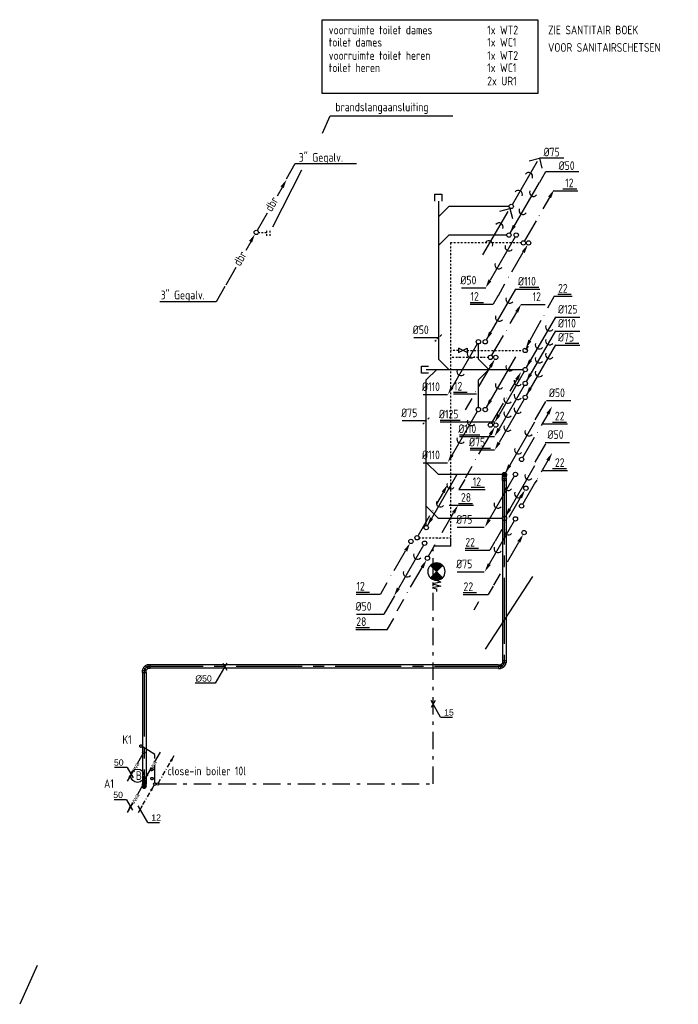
# Model space of a CAD drawing. Extents: x -238422 to 258194, y -34825 to 126331.
# Tile 238 of 239: x 171776 to 181267, y 13754 to 27935. Entities that reach past the tile are written whole.
import ezdxf
from ezdxf.enums import TextEntityAlignment as Align

# ---------------------------------------------------------------- set-up
doc = ezdxf.new("R2010")
doc.units = 0
doc.header["$LTSCALE"] = 50
for name, pattern in [('2322109', [10, 5, -2, 1, -2]), ('CENTER2', [28.575, 19.05, -3.175, 3.175, -3.175]), ('DASHDOT', [1, 0.5, -0.25, 0, -0.25])]:
    doc.linetypes.add(name, pattern=pattern)
doc.layers.get('0').update_dxf_attribs({"linetype": 'CONTINUOUS'})
for name, color, linetype in [('52AF', 6, 'CONTINUOUS'), ('53WA', 3, 'DASHDOT'), ('56WD', 4, 'CONTINUOUS'), ('KADER', 7, 'CONTINUOUS'), ('WL5232--', 4, 'CONTINUOUS'), ('WL524---_D', 153, 'CONTINUOUS'), ('WL524---_HARTLIJN', 8, 'CONTINUOUS'), ('WL531---', 160, 'CONTINUOUS'), ('WM5232--', 1, 'CONTINUOUS'), ('WM524---', 1, 'CONTINUOUS'), ('WM531---', 1, 'CONTINUOUS')]:
    doc.layers.add(name, color=color, linetype=linetype)
doc.styles.add('BURO-018', font='ARIAL.TTF', dxfattribs={"height": 90})
doc.styles.add('ISO25', font='ISO', dxfattribs={"width": 0.9, "height": 125})

# ---------------------------------------------------------------- blocks, each defined once
blk = doc.blocks.new('LDV2')
at = {"color": 0, "linetype": 'Continuous'}
for p, q in [((-0.25, -0.43), (-2.5, -4.33)), ((-4.5, -7.79), (-6.75, -11.69))]:
    blk.add_line(p, q, dxfattribs=at)
blk.add_lwpolyline([(-6.75, -11.69, 0, 1, 0), (-5.5, -9.53, 1, 1, 0)], format="xyseb", dxfattribs=at)
blk.add_circle((0, 0), 0.5, dxfattribs=at)
at = {"color": 0, "linetype": 'Continuous', "style": 'BURO-018'}
blk.add_attdef('LD_TEXT1', text='', height=1.8, rotation=60, dxfattribs=at).set_placement((-3.5, -6.06), align=Align.MIDDLE)
blk = doc.blocks.new('LDV4109')
at = {"color": 0, "linetype": 'Continuous'}
for p, q in [((-3, -5.2), (-2.06, -3.57)), ((-1.69, -2.92), (-1.5, -2.6)), ((-1.13, -1.95), (-0.25, -0.43)), ((-4.88, -8.44), (-3.94, -6.82)), ((-3.56, -6.17), (-3.38, -5.85)), ((-6.75, -11.69), (-5.81, -10.07)), ((-5.44, -9.42), (-5.25, -9.09))]:
    blk.add_line(p, q, dxfattribs=at)
blk.add_lwpolyline([(-0.25, -0.43, 0, 1, 0), (-1.5, -2.6, 1, 1, 0)], format="xyseb", dxfattribs=at)
blk.add_circle((0, 0), 0.5, dxfattribs=at)
blk = doc.blocks.new('*U2242', base_point=(223474, -20239, 2700))
at = {"color": 0, "linetype": 'Continuous'}
for p, q in [((223502, -20189, 2700), (223445, -20289, 2700)), ((223583, -20429, 2700), (223445, -20189, 2700)), ((223583, -20429, 2700), (223753, -20429, 2700))]:
    blk.add_line(p, q, dxfattribs=at)
at = {"color": 0, "linetype": 'Continuous', "style": 'BURO-018'}
blk.add_text('12', height=90, dxfattribs=at).set_placement((223633, -20404, 2700))
blk = doc.blocks.new('*U2243', base_point=(223342, -19736, 2700))
at = {"color": 0, "linetype": 'Continuous'}
for p, q in [((223284, -19636, 2700), (223105, -19636, 2700)), ((223284, -19636, 2700), (223370, -19786, 2700)), ((223313, -19786, 2700), (223370, -19686, 2700))]:
    blk.add_line(p, q, dxfattribs=at)
at = {"color": 0, "linetype": 'Continuous', "style": 'BURO-018'}
blk.add_text('50', height=90, dxfattribs=at).set_placement((223234, -19611, 2700), align=Align.RIGHT)
blk = doc.blocks.new('*U2244', base_point=(223332, -20203, 2700))
at = {"color": 0, "linetype": 'Continuous'}
for p, q in [((223274, -20103, 2700), (223096, -20103, 2700)), ((223274, -20103, 2700), (223361, -20253, 2700)), ((223303, -20253, 2700), (223361, -20153, 2700))]:
    blk.add_line(p, q, dxfattribs=at)
at = {"color": 0, "linetype": 'Continuous', "style": 'BURO-018'}
blk.add_text('50', height=90, dxfattribs=at).set_placement((223224, -20078, 2700), align=Align.RIGHT)
blk = doc.blocks.new('LDV1109')
at = {"color": 0, "linetype": 'Continuous'}
for p, q in [((4, 6.93), (4.94, 8.55)), ((5.31, 9.2), (5.5, 9.53)), ((5.87, 10.18), (6.75, 11.69)), ((2.12, 3.68), (3.06, 5.3)), ((3.44, 5.95), (3.62, 6.28)), ((0.25, 0.43), (1.19, 2.06)), ((1.56, 2.71), (1.75, 3.03))]:
    blk.add_line(p, q, dxfattribs=at)
blk.add_lwpolyline([(6.75, 11.69, 0, 1, 0), (5.5, 9.53, 1, 1, 0)], format="xyseb", dxfattribs=at)
blk.add_circle((0, 0), 0.5, dxfattribs=at)
blk = doc.blocks.new('LDV3')
at = {"color": 0, "linetype": 'Continuous'}
for p, q in [((4.5, 7.79), (6.75, 11.69)), ((0.25, 0.43), (2.5, 4.33))]:
    blk.add_line(p, q, dxfattribs=at)
blk.add_lwpolyline([(0.25, 0.43, 0, 1, 0), (1.5, 2.6, 1, 1, 0)], format="xyseb", dxfattribs=at)
blk.add_circle((0, 0), 0.5, dxfattribs=at)
at = {"color": 0, "linetype": 'Continuous', "style": 'BURO-018'}
blk.add_attdef('LD_TEXT1', text='', height=1.8, rotation=60, dxfattribs=at).set_placement((3.5, 6.06), align=Align.MIDDLE)
blk = doc.blocks.new('RIOL2')
at = {"layer": '52AF', "color": 2, "linetype": 'Continuous'}
blk.add_line((436, 757), (15, 28), dxfattribs=at)
blk.add_circle((0, 0), 31.2, dxfattribs=at)
at = {"layer": '52AF', "color": 1}
for centre in [(354, 615), (204, 356)]:
    blk.add_arc(centre, 58.9, 160.1692, 319.8308, dxfattribs=at)
at = {"layer": '52AF', "color": 2, "linetype": 'Continuous'}
blk.add_solid([(98, 122), (55, 147), (14, 27)], dxfattribs=at)
blk = doc.blocks.new('RIOL3')
at = {"layer": '52AF', "color": 2, "linetype": 'Continuous'}
blk.add_line((-16, -27), (-377, -652), dxfattribs=at)
blk.add_circle((0, 0), 31.2, dxfattribs=at)
at = {"layer": '52AF', "color": 1}
for centre in [(-101, -172), (-249, -428)]:
    blk.add_arc(centre, 58.9, 160.1692, 319.8308, dxfattribs=at)
at = {"layer": '52AF', "color": 2, "linetype": 'Continuous'}
blk.add_solid([(-356, -664), (-399, -639), (-440, -760)], dxfattribs=at)
blk = doc.blocks.new('RIOL')
at = {"layer": '52AF', "color": 2, "linetype": 'Continuous'}
for p, q in [((436, 757), (15, 28)), ((-16, -27), (-377, -652))]:
    blk.add_line(p, q, dxfattribs=at)
blk.add_circle((0, 0), 31.2, dxfattribs=at)
at = {"layer": '52AF', "color": 1}
for centre in [(354, 615), (204, 356), (-101, -172), (-249, -428)]:
    blk.add_arc(centre, 58.9, 160.1692, 319.8308, dxfattribs=at)
at = {"layer": '52AF', "color": 2, "linetype": 'Continuous'}
for points in [[(98, 122), (55, 147), (14, 27)], [(-356, -664), (-399, -639), (-440, -760)]]:
    blk.add_solid(points, dxfattribs=at)
blk = doc.blocks.new('KW2')
at = {"color": 2, "linetype": 'Continuous'}
for p, q in [((376, 653), (281, 488)), ((181, 315), (17, 31))]:
    blk.add_line(p, q, dxfattribs=at)
blk.add_circle((0, 0), 31.2, dxfattribs=at)
blk.add_solid([(356, 668), (399, 643), (440, 764)], dxfattribs=at)
at = {"color": 2, "linetype": 'Continuous', "style": 'ISO25', "width": 0.9}
blk.add_text('.', height=125, rotation=240, dxfattribs=at).set_placement((229, 407))
blk = doc.blocks.new('K')
at = {"layer": '53WA', "color": 2, "linetype": 'Continuous'}
for p, q in [((-241, -419), (-77, -135)), ((-436, -757), (-341, -592))]:
    blk.add_line(p, q, dxfattribs=at)
blk.add_circle((0, 0), 31.2, dxfattribs=at)
blk.add_solid([(-98, -122), (-55, -147), (-14, -27)], dxfattribs=at)
at = {"layer": '53WA', "color": 2, "linetype": 'Continuous', "style": 'ISO25', "width": 0.9}
blk.add_text('.', height=125, rotation=60, dxfattribs=at).set_placement((-289, -511))
blk = doc.blocks.new('AFSL')
at = {"color": 2, "linetype": 'Continuous'}
for p, q in [((2.5, 5), (-2.5, -5)), ((-2.5, 5), (2.5, 5)), ((2.5, -5), (-2.5, 5)), ((-2.5, -5), (2.5, -5))]:
    blk.add_line(p, q, dxfattribs=at)
blk = doc.blocks.new('DBR', base_point=(29632, 10127))
at = {"layer": '53WA', "color": 2, "linetype": 'Continuous'}
for p, q in [((30005, 10776), (29933, 10651)), ((29791, 10405), (29646, 10154)), ((29551, 9992), (29479, 9866)), ((29337, 9621), (29192, 9370))]:
    blk.add_line(p, q, dxfattribs=at)
blk.add_circle((29632, 10127), 31.2, dxfattribs=at)
for points in [[(29982, 10790), (30026, 10765), (30067, 10886)], [(29528, 10006), (29571, 9981), (29612, 10102)]]:
    blk.add_solid(points, dxfattribs=at)
at = {"layer": '53WA', "color": 1, "linetype": 'Continuous', "style": 'ISO25', "width": 0.9}
for p in [(29853, 10416), (29398, 9632)]:
    blk.add_text('dbr', height=125, rotation=60, dxfattribs=at).set_placement(p)
blk = doc.blocks.new('*X2255')
at = {"color": 0}
for p, q in [((30, 60.6), (39.4, 60.6)), ((30, 60), (40, 60)), ((30, 59.4), (39.4, 59.4)), ((30.1, 61.2), (38.8, 61.2)), ((30.1, 58.8), (38.8, 58.8)), ((30.2, 61.9), (38.1, 61.9)), ((30.2, 58.1), (38.1, 58.1)), ((30.3, 62.5), (37.5, 62.5)), ((30.3, 57.5), (37.5, 57.5)), ((30.5, 63.1), (36.9, 63.1)), ((30.5, 56.9), (36.9, 56.9)), ((30.7, 63.8), (36.2, 63.8)), ((31, 64.4), (35.6, 64.4)), ((31.3, 65), (35, 65)), ((31.7, 65.6), (34.4, 65.6)), ((32.2, 66.2), (33.8, 66.2)), ((32.7, 66.9), (33.1, 66.9)), ((40, 60), (50, 60)), ((40.6, 60.6), (50, 60.6)), ((40.6, 59.4), (50, 59.4)), ((41.2, 61.2), (49.9, 61.2)), ((41.2, 58.8), (49.9, 58.8)), ((41.9, 61.9), (49.8, 61.9)), ((41.9, 58.1), (49.8, 58.1)), ((42.5, 62.5), (49.7, 62.5)), ((42.5, 57.5), (49.7, 57.5)), ((43.1, 63.1), (49.5, 63.1)), ((43.1, 56.9), (49.5, 56.9)), ((43.8, 63.8), (49.3, 63.8)), ((44.4, 64.4), (49, 64.4)), ((45, 65), (48.7, 65)), ((45.6, 65.6), (48.3, 65.6)), ((46.2, 66.2), (47.8, 66.2)), ((46.9, 66.9), (47.3, 66.9)), ((30.7, 56.2), (36.2, 56.2)), ((31, 55.6), (35.6, 55.6)), ((31.3, 55), (35, 55)), ((31.7, 54.4), (34.4, 54.4)), ((32.2, 53.8), (33.8, 53.8)), ((32.7, 53.1), (33.1, 53.1)), ((43.8, 56.2), (49.3, 56.2)), ((44.4, 55.6), (49, 55.6)), ((45, 55), (48.7, 55)), ((45.6, 54.4), (48.3, 54.4)), ((46.2, 53.8), (47.8, 53.8)), ((46.9, 53.1), (47.3, 53.1))]:
    blk.add_line(p, q, dxfattribs=at)
blk = doc.blocks.new('BSLH')
at = {"color": 2, "linetype": 'Continuous'}
for p, q in [((1.77, -1.77), (-1.77, 1.77)), ((-1.77, -1.77), (1.77, 1.77)), ((2.51, 0.02), (3.03, 1.25)), ((3.03, 1.25), (3.57, -1.16)), ((3.57, -1.16), (4.22, 1.25)), ((4.22, 1.25), (4.71, -1.16)), ((4.71, -1.16), (5.01, 0.04)), ((5.01, 0.04), (5.69, 0.04))]:
    blk.add_line(p, q, dxfattribs=at)
for start, end in [(135, 225), (45, 135), (315, 45), (225, 315)]:
    blk.add_arc((0, 0), 2.5, start, end, dxfattribs=at)
at = {"color": 2, "linetype": 'Continuous', "xscale": 0.25, "yscale": 0.25, "zscale": 0.25}
blk.add_blockref('*X2255', (-10, -15), dxfattribs=at)
blk = doc.blocks.new('KW')
at = {"layer": '53WA', "color": 2, "linetype": 'Continuous'}
for p, q in [((214, 368), (377, 652)), ((18, 29), (113, 195)), ((-241, -419), (-77, -135)), ((-436, -757), (-341, -592))]:
    blk.add_line(p, q, dxfattribs=at)
blk.add_circle((0, 0), 31.2, dxfattribs=at)
for points in [[(356, 666), (399, 641), (440, 761)], [(-98, -122), (-55, -147), (-14, -27)]]:
    blk.add_solid(points, dxfattribs=at)
at = {"layer": '53WA', "color": 2, "linetype": 'Continuous', "style": 'ISO25', "width": 0.9}
for p in [(167, 268), (-289, -511)]:
    blk.add_text('.', height=125, rotation=60, dxfattribs=at).set_placement(p)
blk = doc.blocks.new('L')
at = {"layer": '53WA', "color": 1, "linetype": 'DASHDOT'}
blk.add_line((-50, -50), (50, 50), dxfattribs=at)
blk = doc.blocks.new('*U2264')
at = {"color": 0, "ltscale": 10}
for p, q in [((-9, 25, -2791), (-31, 25, -2791)), ((-9, 25, -2791), (-8, 25, -2791)), ((-9, -25, -2791), (-31, -25, -2791)), ((-9, -25, -2791), (-8, -25, -2791))]:
    blk.add_line(p, q, dxfattribs=at)
blk.add_arc((0, 0, -2791), 26.2, 135.18, 135, dxfattribs=at)
at = {"layer": 'WL524---_HARTLIJN', "linetype": 'CENTER2'}
for p, q in [((-31, 0, -2791), (-9, 0, -2791)), ((-9, 0, -2791), (0, 0, -2791))]:
    blk.add_line(p, q, dxfattribs=at)
blk.add_circle((0, 0, -2791), 0.075, dxfattribs=at)
at = {"layer": 'WL524---_D', "color": 1, "style": 'BURO-018'}
blk.add_attdef('POSNR', text='', height=90, dxfattribs=at).set_placement((0, 0), align=Align.MIDDLE)
blk = doc.blocks.new('*U2265')
at = {"color": 0, "ltscale": 10}
for p, q in [((-44, 26, -2750), (-14, 26, -2750)), ((-44, 26, -2750), (-44, -26, -2750)), ((-14, 26, -2750), (-13, 25, -2750)), ((-14, 26, -2750), (-14, -26, -2750)), ((-13, 25, -2750), (-9, 25, -2750)), ((-9, 25, -2750), (-1, 25, -2750)), ((-1, 25, -2750), (4, 25, -2750)), ((31, 26, -2750), (10, 26, -2750)), ((-44, -26, -2750), (-14, -26, -2750)), ((-14, -26, -2750), (-13, -25, -2750)), ((-13, -25, -2750), (-9, -25, -2750)), ((-9, -25, -2750), (-1, -25, -2750)), ((-1, -25, -2750), (4, -25, -2750)), ((31, -26, -2750), (10, -26, -2750))]:
    blk.add_line(p, q, dxfattribs=at)
at = {"color": 0, "ltscale": 10, "extrusion": (-4.35788e-33, -4.35788e-33, -1)}
for centre, end_param in [((10, 0, -2750), 3.141593), ((31, 0, -2750), 6.280044)]:
    blk.add_ellipse(centre, major_axis=(0, -26.2), ratio=0.707107, start_param=0, end_param=end_param, dxfattribs=at)
at = {"layer": 'WL524---_HARTLIJN', "linetype": 'CENTER2'}
for p, q in [((-14, 0, -2750), (-13, 0, -2750)), ((-13, 0, -2750), (9, 0, -2750)), ((10, 0, -2750), (9, 0, -2750))]:
    blk.add_line(p, q, dxfattribs=at)
at = {"layer": 'WL524---_D', "color": 1, "style": 'BURO-018'}
blk.add_attdef('POSNR', text='', height=90, dxfattribs=at).set_placement((0, 0), align=Align.MIDDLE)
blk = doc.blocks.new('*U2266')
at = {"color": 0, "ltscale": 10}
blk.add_circle((0, 0, -2805), 25, dxfattribs=at)
at = {"layer": 'WL524---_HARTLIJN', "linetype": 'CENTER2'}
for p, q in [((-35, 0, -2805), (35, 0, -2805)), ((0, -35, -2805), (0, 35, -2805))]:
    blk.add_line(p, q, dxfattribs=at)
blk.add_circle((0, 0, -2805), 0.075, dxfattribs=at)
at = {"layer": 'WL524---_D', "color": 1, "style": 'BURO-018'}
blk.add_attdef('POSNR', text='', height=90, dxfattribs=at).set_placement((0, 0), align=Align.MIDDLE)
blk = doc.blocks.new('*U2268', base_point=(176357, 18078, 2700))
at = {"color": 0, "linetype": 'Continuous'}
for p, q in [((176386, 18128, 2700), (176328, 18028, 2700)), ((176466, 17888, 2700), (176328, 18128, 2700)), ((176466, 17888, 2700), (176637, 17888, 2700))]:
    blk.add_line(p, q, dxfattribs=at)
at = {"color": 0, "linetype": 'Continuous', "style": 'BURO-018'}
blk.add_text('15', height=90, dxfattribs=at).set_placement((176516, 17913, 2700))
blk = doc.blocks.new('*U2763')
at = {"color": 0, "ltscale": 10}
for p, q in [((31, 25, -2750), (1586, 25, -2750)), ((31, -25, -2750), (1586, -25, -2750))]:
    blk.add_line(p, q, dxfattribs=at)
at = {"layer": 'WL524---_HARTLIJN', "linetype": 'CENTER2'}
blk.add_line((0, 0, -2750), (1616, 0, -2750), dxfattribs=at)
at = {"layer": 'WL524---_D', "color": 1, "style": 'BURO-018'}
blk.add_attdef('POSNR', text='', height=90, dxfattribs=at).set_placement((0, 0), align=Align.MIDDLE)
blk = doc.blocks.new('*U2764')
at = {"color": 0, "ltscale": 10}
for p, q in [((-13, 25, -2750), (-14, 25, -2750)), ((-13, 25, -2750), (-9, 27, -2750)), ((13, 50, -2750), (-9, 28, -2750)), ((-9, 28, -2750), (-9, 27, -2750)), ((28, -9, -2750), (-9, 28, -2750)), ((50, 13, -2750), (13, 50, -2750)), ((50, 13, -2750), (28, -9, -2750)), ((-13, -25, -2750), (-14, -25, -2750)), ((28, -9, -2750), (27, -9, -2750))]:
    blk.add_line(p, q, dxfattribs=at)
blk.add_arc((-13, 31, -2750), 55.8, 270, 315, dxfattribs=at)
at = {"layer": 'WL524---_HARTLIJN', "linetype": 'CENTER2'}
for p, q in [((-44, 0, -2750), (-13, 0, -2750)), ((10, 10, -2750), (9, 9, -2750))]:
    blk.add_line(p, q, dxfattribs=at)
blk.add_arc((-13, 31, -2750), 30.8, 270, 315, dxfattribs=at)
at = {"layer": 'WL524---_D', "color": 1, "style": 'BURO-018'}
blk.add_attdef('POSNR', text='', height=90, dxfattribs=at).set_placement((0, 0), align=Align.MIDDLE)
blk = doc.blocks.new('*U2768')
at = {"color": 0, "ltscale": 10}
for p, q in [((-9, 25, -2709), (-31, 25, -2709)), ((-9, 25, -2709), (-6, 25, -2709)), ((-6, 25, -2709), (-2, 25, -2709)), ((-2, 25, -2709), (0, 25, -2709)), ((-9, -25, -2709), (-31, -25, -2709)), ((-9, -25, -2709), (-6, -25, -2709)), ((-6, -25, -2709), (-2, -25, -2709)), ((-2, -25, -2709), (0, -25, -2709))]:
    blk.add_line(p, q, dxfattribs=at)
for radius, start, end in [(26.2, 252.2472, 107.7528), (26.2, 270, 90), (25, 270, 90)]:
    blk.add_arc((0, 0, -2709), radius, start, end, dxfattribs=at)
at = {"layer": 'WL524---_HARTLIJN', "linetype": 'CENTER2'}
for p, q in [((-31, 0, -2709), (-9, 0, -2709)), ((-9, 0, -2709), (0, 0, -2709))]:
    blk.add_line(p, q, dxfattribs=at)
blk.add_circle((0, 0, -2709), 0.075, dxfattribs=at)
at = {"layer": 'WL524---_D', "color": 1, "style": 'BURO-018'}
blk.add_attdef('POSNR', text='', height=90, dxfattribs=at).set_placement((0, 0), align=Align.MIDDLE)
blk = doc.blocks.new('*U2769')
at = {"layer": 'WL524---_HARTLIJN', "linetype": 'CENTER2'}
for p, q in [((-35, 0, -2695), (35, 0, -2695)), ((0, -35, -2695), (0, 35, -2695))]:
    blk.add_line(p, q, dxfattribs=at)
blk.add_circle((0, 0, -2695), 0.075, dxfattribs=at)
at = {"layer": 'WL524---_D', "color": 1, "style": 'BURO-018'}
blk.add_attdef('POSNR', text='', height=90, dxfattribs=at).set_placement((0, 0), align=Align.MIDDLE)
blk = doc.blocks.new('*U2786')
at = {"color": 0, "ltscale": 10}
for p, q in [((-44, 26, -2750), (-14, 26, -2750)), ((-44, 26, -2750), (-44, -26, -2750)), ((-14, 26, -2750), (-13, 25, -2750)), ((-14, 26, -2750), (-14, -26, -2750)), ((-13, 25, -2750), (-9, 25, -2750)), ((-9, 25, -2750), (-1, 25, -2750)), ((-1, 25, -2750), (6, 25, -2750)), ((6, 25, -2750), (9, 25, -2750)), ((31, 26, -2750), (10, 26, -2750)), ((-44, -26, -2750), (-14, -26, -2750)), ((-14, -26, -2750), (-13, -25, -2750)), ((-13, -25, -2750), (-9, -25, -2750)), ((-9, -25, -2750), (-1, -25, -2750)), ((-1, -25, -2750), (6, -25, -2750)), ((6, -25, -2750), (9, -25, -2750)), ((31, -26, -2750), (10, -26, -2750))]:
    blk.add_line(p, q, dxfattribs=at)
at = {"color": 0, "ltscale": 10, "extrusion": (4.25231e-34, 2.46519e-32, -1)}
blk.add_ellipse((10, 0, -2750), major_axis=(0, 26.2), ratio=0.707107, start_param=5.973341, end_param=9.734623, dxfattribs=at)
at = {"color": 0, "ltscale": 10}
blk.add_ellipse((31, 0, -2750), major_axis=(0, 26.2), ratio=0.707107, start_param=3.141593, end_param=6.283185, dxfattribs=at)
at = {"layer": 'WL524---_HARTLIJN', "linetype": 'CENTER2'}
for p, q in [((-14, 0, -2750), (-13, 0, -2750)), ((-13, 0, -2750), (9, 0, -2750)), ((10, 0, -2750), (9, 0, -2750))]:
    blk.add_line(p, q, dxfattribs=at)
at = {"layer": 'WL524---_D', "color": 1, "style": 'BURO-018'}
blk.add_attdef('POSNR', text='', height=90, dxfattribs=at).set_placement((0, 0), align=Align.MIDDLE)
blk = doc.blocks.new('*U2787')
at = {"layer": 'WM524---', "color": 0, "ltscale": 10}
for p, q in [((29, 50), (-139, -241)), ((-29, 50), (29, -50)), ((-139, -241), (-427, -241))]:
    blk.add_line(p, q, dxfattribs=at)
at = {"layer": 'WM524---', "color": 0, "style": 'BURO-018'}
blk.add_text('%%c50', height=90, dxfattribs=at).set_placement((-427, -216))
blk = doc.blocks.new('*U2788')
at = {"color": 0, "ltscale": 10}
for p, q in [((-44, 26, -2750), (-14, 26, -2750)), ((-44, 26, -2750), (-44, -26, -2750)), ((-14, 26, -2750), (-13, 25, -2750)), ((-14, 26, -2750), (-14, -26, -2750)), ((-13, 25, -2750), (-9, 27, -2750)), ((13, 50, -2750), (-9, 28, -2750)), ((-9, 28, -2750), (-9, 27, -2750)), ((28, -9, -2750), (-9, 28, -2750)), ((50, 13, -2750), (13, 50, -2750)), ((50, 13, -2750), (28, -9, -2750)), ((-44, -26, -2750), (-14, -26, -2750)), ((-14, -26, -2750), (-13, -25, -2750)), ((28, -9, -2750), (27, -9, -2750))]:
    blk.add_line(p, q, dxfattribs=at)
blk.add_arc((-13, 31, -2750), 55.8, 270, 315, dxfattribs=at)
at = {"layer": 'WL524---_HARTLIJN', "linetype": 'CENTER2'}
for p, q in [((-14, 0, -2750), (-13, 0, -2750)), ((10, 10, -2750), (9, 9, -2750))]:
    blk.add_line(p, q, dxfattribs=at)
blk.add_arc((-13, 31, -2750), 30.8, 270, 315, dxfattribs=at)
at = {"layer": 'WL524---_D', "color": 1, "style": 'BURO-018'}
blk.add_attdef('POSNR', text='', height=90, dxfattribs=at).set_placement((0, 0), align=Align.MIDDLE)
blk = doc.blocks.new('*U2789')
at = {"color": 0, "ltscale": 10}
for p, q in [((31, 25, -2750), (5078, 25, -2750)), ((5078, 25, -2750), (5078, -25, -2750)), ((31, -25, -2750), (5078, -25, -2750))]:
    blk.add_line(p, q, dxfattribs=at)
at = {"layer": 'WL524---_HARTLIJN', "linetype": 'CENTER2'}
blk.add_line((0, 0, -2750), (5078, 0, -2750), dxfattribs=at)
at = {"layer": 'WL524---_D', "color": 1, "style": 'BURO-018'}
blk.add_attdef('POSNR', text='', height=90, dxfattribs=at).set_placement((0, 0), align=Align.MIDDLE)
blk = doc.blocks.new('*U2790')
at = {"color": 0, "ltscale": 10}
for p, q in [((0, 25, -2750), (2624, 25, -2750)), ((0, -25, -2750), (0, 25, -2750)), ((0, -25, -2750), (2624, -25, -2750))]:
    blk.add_line(p, q, dxfattribs=at)
at = {"layer": 'WL524---_HARTLIJN', "linetype": 'CENTER2'}
blk.add_line((0, 0, -2750), (2654, 0, -2750), dxfattribs=at)
at = {"layer": 'WL524---_D', "color": 1, "style": 'BURO-018'}
blk.add_attdef('POSNR', text='', height=90, dxfattribs=at).set_placement((0, 0), align=Align.MIDDLE)
blk = doc.blocks.new('*U2791')
at = {"color": 0, "ltscale": 10}
for p, q in [((-44, 26, -2750), (-14, 26, -2750)), ((-44, 26, -2750), (-44, -26, -2750)), ((-14, 26, -2750), (-13, 25, -2750)), ((-14, 26, -2750), (-14, -26, -2750)), ((-9, -28, -2750), (28, 9, -2750)), ((28, 9, -2750), (27, 9, -2750)), ((50, -13, -2750), (28, 9, -2750)), ((-44, -26, -2750), (-14, -26, -2750)), ((-14, -26, -2750), (-13, -25, -2750)), ((-13, -25, -2750), (-9, -27, -2750)), ((-9, -28, -2750), (-9, -27, -2750)), ((13, -50, -2750), (-9, -28, -2750)), ((13, -50, -2750), (50, -13, -2750))]:
    blk.add_line(p, q, dxfattribs=at)
blk.add_arc((-13, -31, -2750), 55.8, 45, 90, dxfattribs=at)
at = {"layer": 'WL524---_HARTLIJN', "linetype": 'CENTER2'}
for p, q in [((-14, 0, -2750), (-13, 0, -2750)), ((10, -10, -2750), (9, -9, -2750))]:
    blk.add_line(p, q, dxfattribs=at)
blk.add_arc((-13, -31, -2750), 30.8, 45, 90, dxfattribs=at)
at = {"layer": 'WL524---_D', "color": 1, "style": 'BURO-018'}
blk.add_attdef('POSNR', text='', height=90, dxfattribs=at).set_placement((0, 0), align=Align.MIDDLE)
blk = doc.blocks.new('*U2792')
at = {"color": 0, "ltscale": 10}
for p, q in [((-13, 25, -2750), (-14, 25, -2750)), ((-9, -28, -2750), (28, 9, -2750)), ((28, 9, -2750), (27, 9, -2750)), ((50, -13, -2750), (28, 9, -2750)), ((-13, -25, -2750), (-14, -25, -2750)), ((-13, -25, -2750), (-9, -27, -2750)), ((-9, -28, -2750), (-9, -27, -2750)), ((13, -50, -2750), (-9, -28, -2750)), ((13, -50, -2750), (50, -13, -2750))]:
    blk.add_line(p, q, dxfattribs=at)
blk.add_arc((-13, -31, -2750), 55.8, 45, 90, dxfattribs=at)
at = {"layer": 'WL524---_HARTLIJN', "linetype": 'CENTER2'}
for p, q in [((-44, 0, -2750), (-13, 0, -2750)), ((10, -10, -2750), (9, -9, -2750))]:
    blk.add_line(p, q, dxfattribs=at)
blk.add_arc((-13, -31, -2750), 30.8, 45, 90, dxfattribs=at)
at = {"layer": 'WL524---_D', "color": 1, "style": 'BURO-018'}
blk.add_attdef('POSNR', text='', height=90, dxfattribs=at).set_placement((0, 0), align=Align.MIDDLE)

msp = doc.modelspace()

# ---------------------------------------------------------------- linework, layer by layer
at = {"layer": '52AF', "color": 2, "linetype": 'Continuous'}
for p, q in [((178876.76804, 25272.18983), (179237.73112, 25897.39622)), ((179119.5554, 25904.11573), (179264.78426, 25941.64679)), ((179264.78426, 25941.64679), (179302.31531, 25796.41793)), ((178451.76804, 24547.18983), (178812.73112, 25172.39622)), ((178694.5554, 25179.11573), (178839.78426, 25216.64679)), ((178839.78426, 25216.64679), (178877.31531, 25071.41793))]:
    msp.add_line(p, q, dxfattribs=at)
at = {"layer": '52AF', "color": 1, "linetype": 'Continuous'}
for p, q in [((179266.5488, 25943.35305), (179617.46171, 25943.35305)), ((179359.53673, 25747.5071), (179834.5519, 25747.5071)), ((178142.43795, 24070.94709), (178493.35086, 24070.94709)), ((178921.58357, 24056.11027), (179272.49648, 24056.11027)), ((179258.39138, 24077.74389), (178978.09775, 24077.74389)), ((179498.50818, 23450.76825), (179849.42109, 23450.76825)), ((177455.48132, 23355.81264), (177806.39423, 23355.81264)), ((179835.316, 23270.62119), (179635.316, 23270.62119)), ((179498.50818, 23248.98757), (179849.42109, 23248.98757)), ((177589.30404, 22536.82049), (177940.21695, 22536.82049)), ((179367.20137, 22448.58854), (179718.11428, 22448.58854)), ((177288.94638, 22159.9654), (177639.85929, 22159.9654)), ((177833.15878, 22142.16123), (178624.19974, 22142.16123)), ((178125.35902, 22163.79484), (177833.17003, 22163.79484)), ((178112.69957, 21931.47846), (178618.25207, 21931.47846)), ((178404.89981, 21953.11208), (178112.71082, 21953.11208)), ((179347.29959, 21847.41059), (179698.2125, 21847.41059)), ((178267.33916, 21738.59988), (178618.25207, 21738.59988)), ((178559.5394, 21760.23349), (178267.35041, 21760.23349)), ((177589.30404, 21554.62338), (177940.21695, 21554.62338)), ((178081.58817, 20624.31053), (178471.03497, 20624.31053)), ((178081.58817, 19983.70593), (178471.03497, 19983.70593)), ((176631.72813, 19373.61168), (177021.17493, 19373.61168))]:
    msp.add_line(p, q, dxfattribs=at)
at = {"layer": '52AF', "linetype": 'Continuous'}
for p, q in [((177760.316, 25320.62119), (177760.316, 25420.62119)), ((177760.316, 25420.62119), (177860.316, 25420.62119)), ((177860.316, 25420.62119), (177860.316, 25320.62119)), ((177810.316, 25320.62119), (177810.316, 23045.62119)), ((177960.316, 25245.62119), (177810.316, 25095.62119)), ((178835.316, 25245.62119), (177960.316, 25245.62119)), ((177960.316, 24833.55934), (177810.316, 24683.55934)), ((178796.68236, 24833.55934), (177960.316, 24833.55934)), ((178385.316, 23045.62119), (178385.316, 23270.62119)), ((177810.316, 23045.62119), (177960.316, 22895.62119)), ((178385.316, 23045.62119), (178535.316, 22895.62119)), ((177785.316, 22895.62119), (177635.316, 22745.62119)), ((177635.316, 22895.62119), (177785.316, 22895.62119)), ((177785.316, 22895.62119), (177960.316, 22895.62119)), ((177960.316, 22895.62119), (179035.316, 22895.62119)), ((178535.316, 22895.62119), (178385.316, 22745.62119)), ((177635.316, 20646.15329), (177635.316, 22745.62119)), ((178385.316, 22345.62119), (178385.316, 22745.62119)), ((177810.316, 21382.60505), (177635.316, 21557.60505)), ((178735.316, 21382.60505), (177810.316, 21382.60505)), ((177810.316, 20751.86097), (177635.316, 20926.86097)), ((178735.316, 20751.86097), (177810.316, 20751.86097))]:
    msp.add_line(p, q, dxfattribs=at)
at = {"layer": '52AF', "color": 3, "linetype": 'Continuous'}
for p, q in [((177568.33703, 22845.62119), (177568.33703, 22945.62119)), ((177568.33703, 22945.62119), (177668.33703, 22945.62119)), ((177668.33703, 22845.62119), (177568.33703, 22845.62119))]:
    msp.add_line(p, q, dxfattribs=at)
at = {"layer": '52AF', "color": 4, "linetype": 'Continuous', "elevation": -2700}
msp.add_lwpolyline([(176133.39095, 27934.79511), (179241.87393, 27934.79511), (179241.87393, 26873.88218), (176133.39095, 26873.88218)], close=True, dxfattribs=at)
at = {"layer": '52AF', "color": 2, "linetype": 'Continuous'}
msp.add_circle((178860.316, 25245.62119), 31.25, dxfattribs=at)
at = {"layer": '52AF', "color": 1}
for centre in [(179108.86978, 25673.97911), (178961.14791, 25418.11732), (178683.86978, 24948.97911), (178536.14791, 24693.11732)]:
    msp.add_arc(centre, 58.94797, 340.169150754, 139.830849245, dxfattribs=at)
at = {"layer": '53WA', "color": 1, "linetype": 'Continuous'}
for p, q in [((176141.04482, 26299.4366), (176251.07684, 26548.69508)), ((176251.07684, 26548.69508), (178017.53675, 26548.69508)), ((175618.62464, 25641.59316), (175745.84129, 25861.93887)), ((175745.84129, 25861.93887), (176628.49492, 25862.14857)), ((175421.37597, 24949.28649), (175843.661, 25771.24601)), ((179269.52264, 25593.20424), (179359.53673, 25747.5071)), ((179465.79596, 25471.54236), (179816.70887, 25471.54236)), ((179802.60378, 25493.17598), (179602.60378, 25493.17598)), ((174732.31062, 24092.55829), (174605.09397, 23872.21258)), ((179723.8379, 23975.052), (179529.78557, 23975.052)), ((174605.09397, 23872.21258), (173793.93214, 23872.04983)), ((178267.33916, 23836.52542), (178598.78694, 23836.52542)), ((178461.40274, 23858.15904), (178267.35041, 23858.15904)), ((178671.78116, 23961.15466), (178598.78694, 23836.52542)), ((178995.92952, 23833.55806), (179346.84243, 23833.55806)), ((179471.01396, 23953.41839), (179737.84382, 23953.41839)), ((179102.9877, 23234.15076), (179067.30164, 23177.77087)), ((178223.06719, 22565.71116), (178029.01487, 22565.71116)), ((178029.00361, 22544.07755), (178360.4514, 22544.07755)), ((179355.18556, 22436.63383), (179200.41996, 22172.53853)), ((179654.36902, 22135.34016), (179454.36902, 22135.34016)), ((179317.56121, 22113.70654), (179668.47412, 22113.70654)), ((179355.18556, 21825.6005), (179200.41996, 21561.5052)), ((179317.56121, 21443.54096), (179668.47412, 21443.54096)), ((179654.36902, 21465.17457), (179454.36902, 21465.17457)), ((178188.9869, 21311.93844), (178104.34115, 21167.49713)), ((179195.17668, 21248.985), (179230.86274, 21305.3649)), ((178104.34115, 21167.49713), (178481.56903, 21167.49713)), ((178473.98305, 21198.98613), (178279.93073, 21198.98613)), ((178193.14525, 20296.85329), (178553.05528, 20296.85329)), ((178387.20882, 20318.48691), (178193.1565, 20318.48691)), ((178624.35179, 20418.51517), (178553.05528, 20296.85329)), ((178598.23523, 19778.3271), (178526.93871, 19656.66522)), ((176623.87563, 19663.32535), (176974.78854, 19663.32535)), ((176817.9392, 19684.95897), (176623.88688, 19684.95897)), ((177175.94053, 19637.70697), (177021.17493, 19373.61168)), ((178167.02868, 19656.66522), (178526.93871, 19656.66522)), ((178361.09226, 19678.29884), (178167.03994, 19678.29884)), ((178389.26652, 19551.65345), (178317.97001, 19429.99157)), ((177164.04517, 19311.29706), (177073.62033, 19156.99419)), ((176621.07307, 19153.30967), (177074.86062, 19153.30967)), ((176815.13665, 19174.94329), (176621.08432, 19174.94329))]:
    msp.add_line(p, q, dxfattribs=at)
at = {"layer": '53WA', "color": 2, "linetype": 'DASHDOT'}
for p, q in [((175210.316, 24870.62119), (175335.316, 24870.62119)), ((175335.316, 24820.62119), (175335.316, 24920.62119)), ((175385.316, 24820.62119), (175385.316, 24920.62119))]:
    msp.add_line(p, q, dxfattribs=at)
at = {"layer": '53WA', "linetype": 'DASHDOT'}
for p, q in [((177985.316, 24720.62119), (177985.316, 20472.7483)), ((179010.316, 24720.62119), (177985.316, 24720.62119)), ((178097.816, 23170.62119), (177985.316, 23170.62119)), ((178222.816, 23170.62119), (179035.316, 23170.62119)), ((178535.316, 23070.62119), (177985.316, 23070.62119)), ((177524.43144, 20472.7483), (177985.316, 20472.7483))]:
    msp.add_line(p, q, dxfattribs=at)
at = {"layer": '53WA', "color": 2, "linetype": 'Continuous'}
for p, q in [((179471.93003, 23945.44555), (179380.80267, 23777.79232)), ((179285.19528, 23601.8969), (179128.68395, 23313.95232)), ((179167.316, 19913.36224), (178485.316, 18870.62119))]:
    msp.add_line(p, q, dxfattribs=at)
at = {"layer": '53WA', "linetype": 'Continuous'}
msp.add_line((177985.316, 20472.7483), (177985.316, 20350.55851), dxfattribs=at)
at = {"layer": '53WA', "color": 2, "linetype": 'Continuous'}
msp.add_circle((179060.316, 23170.62119), 31.25, dxfattribs=at)
msp.add_solid([(179150.64893, 23302.01333), (179106.71897, 23325.89132), (179068.98898, 23204.12741)], dxfattribs=at)
at = {"layer": '56WD'}
msp.add_line((172026.047, 14311.42292), (171775.59545, 13754.22249), dxfattribs=at)
at = {"layer": 'KADER', "color": 1, "linetype": 'Continuous'}
for p, q in [((179498.50818, 23652.54892), (179849.42109, 23652.54892)), ((177963.26564, 20941.96334), (178314.17855, 20941.96334)), ((178300.07345, 20963.59696), (178100.07345, 20963.59696))]:
    msp.add_line(p, q, dxfattribs=at)
at = {"layer": 'WL5232--', "color": 2, "linetype": '2322109'}
for centre in [(173522.22231, 17472.58324, -2700), (173677.43393, 17135.10868, -2700), (173682.38786, 17005.15203, -2700)]:
    msp.add_circle(centre, 17.62485, dxfattribs=at)
at = {"layer": 'WL531---', "linetype": '2322109'}
for p, q in [((177732.74089, 16928.14105, 2700), (177732.74089, 20351.46118, 2700)), ((177988.70336, 20351.46118, 2700), (177732.74089, 20351.46118, 2700)), ((173723.69137, 17350.04925), (173538.85533, 17465.94724)), ((173723.69137, 16946.2163), (173723.69137, 17350.04925)), ((173695.15092, 17135.18139, -2700), (173723.35811, 17135.18139, -2700)), ((173783.59534, 16928.14105, 2700), (177732.74089, 16928.14105, 2700))]:
    msp.add_line(p, q, dxfattribs=at)
at = {"layer": 'WM5232--', "color": 3, "linetype": 'Continuous'}
msp.add_circle((173472.72277, 17046.74877, -2700), 95.96684, dxfattribs=at)

# ---------------------------------------------------------------- block references
msp.add_blockref('DBR', (175185.316, 24870.62119))
at = {"layer": '52AF', "linetype": 'Continuous'}
for name, p in [('RIOL2', (178826.42074, 24833.55934)), ('RIOL3', (178930.50508, 24833.55934)), ('RIOL2', (178485.316, 23295.62119)), ('RIOL3', (178385.316, 23295.62119)), ('RIOL2', (178485.316, 22320.62119)), ('RIOL3', (178385.316, 22320.62119)), ('RIOL2', (178760.316, 21382.60505)), ('RIOL3', (178919.53025, 21386.45321)), ('RIOL2', (178760.316, 20751.86097)), ('RIOL2', (177635.316, 20619.72488)), ('RIOL3', (178919.53025, 20745.84861)), ('RIOL3', (177610.316, 20395.62119))]:
    msp.add_blockref(name, p, dxfattribs=at)
at = {"layer": '52AF'}
for p in [(179060.316, 22895.62119), (179060.316, 22695.62119), (179060.316, 22495.62119)]:
    msp.add_blockref('RIOL', p, dxfattribs=at)
at = {"layer": '53WA', "linetype": 'Continuous'}
for name, p in [('KW2', (179035.316, 24720.62119)), ('K', (179110.316, 24720.62119))]:
    msp.add_blockref(name, p, dxfattribs=at)
at = {"layer": '53WA', "linetype": 'DASHDOT'}
for name, p in [('KW2', (178560.316, 23070.62119)), ('K', (178635.316, 23070.62119)), ('KW2', (178560.316, 22095.62119)), ('KW2', (179009.08826, 21601.8201)), ('K', (178635.316, 22095.62119)), ('KW2', (179009.08826, 20931.65452)), ('KW2', (177501.48738, 20472.7483)), ('K', (179070.40126, 21187.48291)), ('K', (179044.2847, 20547.29485)), ('K', (177414.35884, 20421.68474))]:
    msp.add_blockref(name, p, dxfattribs=at)
at = {"layer": '53WA', "color": 1, "linetype": 'Continuous'}
for name, p in [('L', (177809.36807, 23352.84527)), ('L', (177636.88545, 22159.9654)), ('KW', (177650.95385, 20179.35109))]:
    msp.add_blockref(name, p, dxfattribs=at)
at = {"layer": '53WA', "linetype": 'Continuous', "xscale": 12.5, "yscale": 12.5, "zscale": 12.5, "rotation": 270}
msp.add_blockref('AFSL', (178160.316, 23170.62119), dxfattribs=at)
at = {"layer": '53WA', "color": 1, "linetype": 'Continuous', "xscale": 50, "yscale": 50, "zscale": 50, "rotation": 270}
msp.add_blockref('BSLH', (177782.14918, 19986.36084), dxfattribs=at)
at = {"layer": 'WL5232--', "color": 2, "linetype": '2322109'}
ref = msp.add_blockref('LDV2', (173561.45476, 17378.20484), dxfattribs=dict(at, xscale=35, yscale=35, zscale=35))
ref.add_attrib('LD_TEXT1', 'vwa', dxfattribs={"layer": '0', "color": 1, "linetype": 'Continuous', "height": 63, "rotation": 60, "style": 'BURO-018'}).set_placement((173438.95476, 17166.02861), align=Align.MIDDLE)
at = {"layer": 'WL5232--', "color": 2}
ref = msp.add_blockref('LDV3', (173566.53178, 16974.89668, 2700), dxfattribs=dict(at, xscale=35, yscale=35, zscale=35))
ref.add_attrib('LD_TEXT1', 'vwa', dxfattribs={"layer": '0', "color": 1, "linetype": 'Continuous', "height": 63, "rotation": 60, "style": 'BURO-018'}).set_placement((173689.03178, 17187.07291, 2700), align=Align.MIDDLE)
at = {"layer": 'WL5232--', "color": 2, "linetype": '2322109'}
ref = msp.add_blockref('LDV2', (173561.45476, 16928.0713), dxfattribs=dict(at, xscale=35, yscale=35, zscale=35))
ref.add_attrib('LD_TEXT1', 'vwa', dxfattribs={"layer": '0', "color": 1, "linetype": 'Continuous', "height": 63, "rotation": 60, "style": 'BURO-018'}).set_placement((173438.95476, 16715.89507), align=Align.MIDDLE)
at = {"layer": 'WL524---_D'}
msp.add_blockref('*U2769', (178759.3091, 21382.47714, 2694.98781), dxfattribs=at)
for name, p, rotation in [('*U2768', (178759.3091, 21382.47714, 2708.98781), 90.0000000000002), ('*U2786', (178759.3091, 21341.46494, 2750), 90.0000000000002), ('*U2790', (178759.3091, 21327.46494, 2750), 270.0000000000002), ('*U2764', (173571.20744, 18577.2205, 2750), 225.0000000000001), ('*U2788', (173612.21963, 18618.23269, 2750), 180), ('*U2789', (178704.29691, 18618.23269, 2750), 180), ('*U2792', (178718.29691, 18618.23269, 2750), 225.0000000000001), ('*U2791', (178759.3091, 18659.24488, 2750), 270.0000000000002), ('*U2763', (173571.20744, 18563.2205, 2750), 270.0000000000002), ('*U2266', (173571.20744, 16891.84748, 2805.01219), 45), ('*U2264', (173571.20744, 16891.84748, 2791.01219), 270.0000000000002), ('*U2265', (173571.20744, 16932.85967, 2750), 270.0000000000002)]:
    msp.add_blockref(name, p, dxfattribs=dict(at, rotation=rotation))
at = {"layer": 'WL531---', "color": 2, "xscale": 35, "yscale": 35, "zscale": 35}
msp.add_blockref('LDV1109', (173765.40842, 16926.56708, 2700), dxfattribs=at)
at = {"layer": 'WL531---', "color": 2, "linetype": '2322109', "xscale": 35, "yscale": 35, "zscale": 35}
msp.add_blockref('LDV4109', (173722.3099, 16925.23792), dxfattribs=at)
at = {"layer": 'WM5232--', "linetype": '2322109'}
for name, p in [('*U2243', (173381.31973, 17066.20182)), ('*U2244', (173371.95176, 16599.84247))]:
    msp.add_blockref(name, p, dxfattribs=at)
at = {"layer": 'WM524---'}
msp.add_blockref('*U2787', (174733.7298, 18618.23269, 2750), dxfattribs=at)
at = {"layer": 'WM531---'}
msp.add_blockref('*U2268', (177732.74089, 18078.3132, 2700), dxfattribs=at)
at = {"layer": 'WM531---', "linetype": '2322109'}
msp.add_blockref('*U2242', (173513.36523, 16563.33514), dxfattribs=at)

# ---------------------------------------------------------------- texts
at = {"layer": '52AF', "color": 2, "linetype": 'Continuous', "style": 'ISO25', "width": 0.9}
for s, p in [('voorruimte toilet dames ', (176229.84988, 27723.88411, -2700)), ('1x WT2', (178513.31778, 27723.88411, -2700)), ('ZIE SANTITAIR BOEK', (179390.11965, 27723.88411, -2700)), ('toilet dames', (176229.84988, 27547.88271, -2700)), ('1x WC1', (178513.31778, 27547.88271, -2700)), ('VOOR SANITAIRSCHETSEN', (179390.11965, 27472.24682, -2700)), ('voorruimte toilet heren', (176229.84988, 27356.62653, -2700)), ('1x WT2', (178513.31778, 27356.62653, -2700)), ('toilet heren', (176229.84988, 27180.62513, -2700)), ('1x WC1', (178513.31778, 27180.62513, -2700)), ('2x UR1', (178513.31778, 26988.39643, -2700)), ('%%C75', (179325.07514, 25966.52623)), ('%%C50', (179542.16533, 25770.68028)), ('%%C50', (178126.61833, 24120.82653)), ('%%C110', (178956.3192, 24105.98971)), ('%%C110', (179533.24381, 23500.64769)), ('%%C50', (177439.6617, 23405.69208)), ('%%C75', (179533.24381, 23298.86702)), ('%%C110', (177573.48442, 22586.69993)), ('%%C50', (179401.937, 22498.46799)), ('%%C75', (177273.12676, 22209.84485)), ('%%C125', (177817.33916, 22192.04067)), ('%%C110', (178096.87995, 21981.35791)), ('%%C50', (179382.03522, 21897.29004)), ('%%C75', (178251.51954, 21788.47932)), ('%%C110', (177573.48442, 21604.50282)), ('%%C75', (178065.76855, 20674.18997)), ('%%C75', (178065.76855, 20033.58537)), ('%%C50', (176615.90851, 19423.49112)), ('K1', (173255.28691, 17504.21224, -2700)), ('close-in boiler 10l', (173906.94552, 17052.68383, -2700)), ('B', (173450.66214, 16985.99361, -2700)), ('A1', (172991.24103, 16869.66516, -2700))]:
    msp.add_text(s, height=125, dxfattribs=at).set_placement(p)
at = {"layer": '53WA', "color": 2, "linetype": 'Continuous', "style": 'ISO25', "width": 0.9}
for s, p in [('brandslangaansluiting', (176325.42279, 26615.32985)), ('3" Gegalv.', (175798.49185, 25889.03345)), ('12', (179637.32815, 25521.4218)), ('22', (179534.77157, 24003.29783)), ('3" Gegalv.', (173807.14441, 23907.11852)), ('12', (178272.33641, 23886.40486)), ('12', (179167.46171, 23883.4375)), ('12', (178034.00086, 22593.95699)), ('22', (179489.0934, 22163.58598)), ('22', (179489.0934, 21493.4204)), ('12', (178304.8185, 21217.37657)), ('22', (178198.14249, 20346.73273)), ('12', (176628.87287, 19713.2048)), ('22', (178172.02593, 19706.54467)), ('28', (176626.07032, 19203.18911))]:
    msp.add_text(s, height=125, dxfattribs=at).set_placement(p)
msp.add_text('.', height=125, rotation=241.473852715, dxfattribs=at).set_placement((179330.77884, 23694.88479))
at = {"layer": 'KADER', "color": 2, "linetype": 'Continuous', "style": 'ISO25', "width": 0.9}
for s, p in [('%%C125', (179533.24381, 23702.42837)), ('28', (178134.79783, 20991.84279))]:
    msp.add_text(s, height=125, dxfattribs=at).set_placement(p)

doc.saveas('drawing.dxf')
